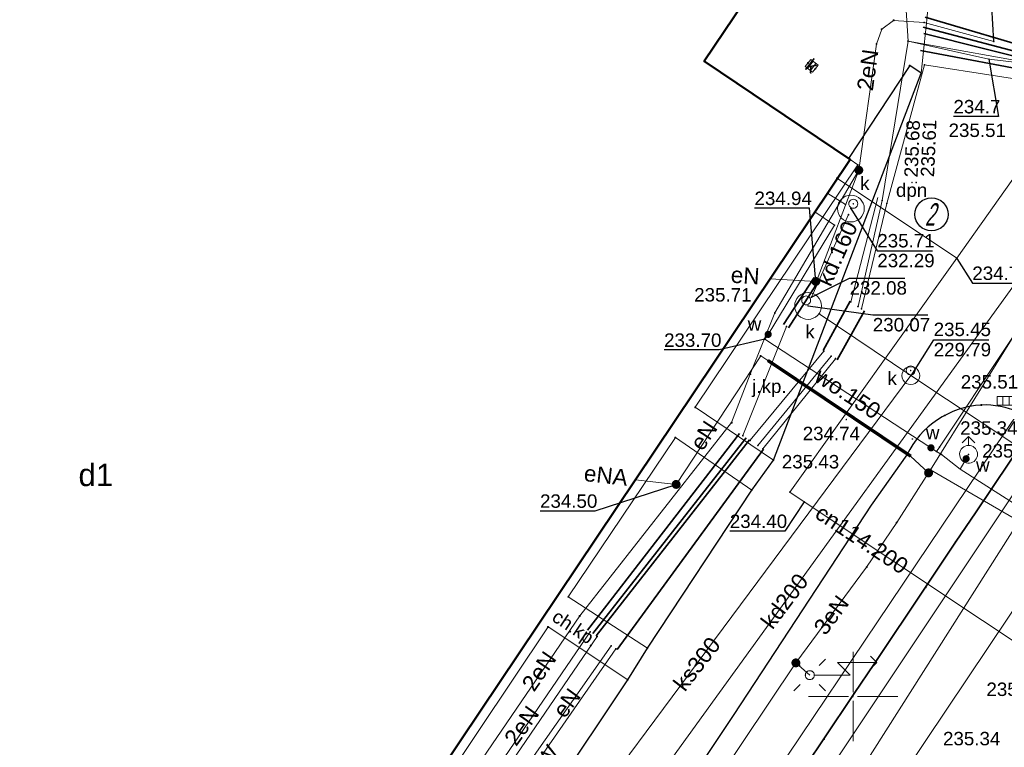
# Model space of a CAD drawing. Header units: metres. Extents: x 6603648 to 6604252, y 5739748 to 5740166.
# Tile 52 of 98: x 6603753 to 6603808, y 5740047 to 5740088. Entities that reach past the tile are written whole.
import ezdxf
from ezdxf.enums import TextEntityAlignment as Align

# ---------------------------------------------------------------- set-up
doc = ezdxf.new("R2010")
doc.units = ezdxf.units.M
doc.header["$PDSIZE"] = 0.75
doc.linetypes.add('ARK_LIN', pattern=[50, 50, 0])
doc.layers.get('0').update_dxf_attribs({"color": 252, "linetype": 'CONTINUOUS'})
for name, color, linetype, lineweight in [('GESBZO', 252, 'CONTINUOUS', 50), ('GESBZO_O', 252, 'CONTINUOUS', 50), ('GSLKOU', 252, 'CONTINUOUS', 18), ('GSLKRW', 252, 'CONTINUOUS', 25), ('GSLTTR', 252, 'CONTINUOUS', 35), ('GSPPRB', 252, 'CONTINUOUS', 18), ('GSPWPS', 252, 'CONTINUOUS', 13), ('GSPWPS_O', 252, 'CONTINUOUS', 13), ('GSSKOA', 252, 'CONTINUOUS', 18), ('GSSKOA_O', 252, 'CONTINUOUS', 18), ('GSSKOD', 252, 'CONTINUOUS', 18), ('GSSKOD_O', 252, 'CONTINUOUS', 18), ('GULCNP', 252, 'CONTINUOUS', 18), ('GULCNP_O', 252, 'CONTINUOUS', 18), ('GULENN', 252, 'CONTINUOUS', 18), ('GULENN_O', 252, 'CONTINUOUS', 18), ('GULEOR', 252, 'CONTINUOUS', 35), ('GULEWN', 252, 'CONTINUOUS', 18), ('GULEWN_O', 252, 'CONTINUOUS', 18), ('GULIPR', 252, 'CONTINUOUS', 18), ('GULKDK', 252, 'CONTINUOUS', 18), ('GULKDK_O', 252, 'CONTINUOUS', 18), ('GULKDP', 252, 'CONTINUOUS', 18), ('GULKDP_O', 252, 'CONTINUOUS', 18), ('GULKSP', 252, 'CONTINUOUS', 18), ('GULKSP_O', 252, 'CONTINUOUS', 18), ('GULWOP', 252, 'CONTINUOUS', 18), ('GULWOP_O', 252, 'CONTINUOUS', 18), ('GUPENP_O', 252, 'CONTINUOUS', 18), ('GUPISL', 252, 'CONTINUOUS', 18), ('GUPKKS', 252, 'CONTINUOUS', 18), ('GUPKSD', 252, 'CONTINUOUS', 18), ('GUPKWZ', 252, 'CONTINUOUS', 18), ('GUPKWZ_O', 252, 'CONTINUOUS', 18), ('GUPWDT', 252, 'CONTINUOUS', 18), ('GUSIKP', 252, 'CONTINUOUS', 18), ('PKT_ARK', 252, 'ARK_LIN', 18)]:
    doc.layers.add(name, color=color, linetype=linetype, lineweight=lineweight)
for name, color, linetype in [('GUPCSH', 252, 'CONTINUOUS'), ('GUPCSH_O', 252, 'CONTINUOUS'), ('GUPESH', 252, 'CONTINUOUS'), ('GUPESH_O', 252, 'CONTINUOUS'), ('GUPEUI', 252, 'CONTINUOUS'), ('GUPISH', 252, 'CONTINUOUS'), ('GUPISH_O', 252, 'CONTINUOUS'), ('GUPKSH', 252, 'CONTINUOUS'), ('GUPKSH_O', 252, 'CONTINUOUS'), ('GUPWSH', 252, 'CONTINUOUS'), ('GUPWSH_O', 252, 'CONTINUOUS'), ('GUPWZA', 252, 'CONTINUOUS'), ('GUPWZA_O', 252, 'CONTINUOUS')]:
    doc.layers.add(name, color=color, linetype=linetype)
doc.styles.add('Arial', font='arial.ttf')
doc.styles.add('GEOS_050', font='GEOS_050', dxfattribs={"oblique": 15, "height": 2.5})

# ---------------------------------------------------------------- blocks, each defined once
blk = doc.blocks.new('GSPPRB0')
blk.add_lwpolyline([(-0.007955, 0.0225), (0.007955, 0.0225), (0.0225, 0.007955), (0.0225, -0.007955), (0.007955, -0.0225), (-0.007955, -0.0225), (-0.0225, -0.007955), (-0.0225, 0.007955)], close=True)
blk = doc.blocks.new('GUPISL1_5')
for points in [[(0.25, 0), (2.25, 0), (1.55, 0.7), (3.75, 0.7)], [(3.396745, 1.05234), (3.75, 0.7), (3.396745, 0.34766)]]:
    blk.add_lwpolyline(points)
blk.add_lwpolyline([(0.25, 0), (0.241481, -0.064705), (0.216506, -0.125), (0.176777, -0.176777), (0.125, -0.216506), (0.064705, -0.241481), (0, -0.25), (-0.064705, -0.241481), (-0.125, -0.216506), (-0.176777, -0.176777), (-0.216506, -0.125), (-0.241481, -0.064705), (-0.25, 0), (-0.241481, 0.064705), (-0.216506, 0.125), (-0.176777, 0.176777), (-0.125, 0.216506), (-0.064705, 0.241481), (0, 0.25), (0.064705, 0.241481), (0.125, 0.216506), (0.176777, 0.176777), (0.216506, 0.125), (0.241481, 0.064705)], close=True)
blk = doc.blocks.new('GUPISL1_4')
blk.add_lwpolyline([(0.25, 0), (0.241481, -0.064705), (0.216506, -0.125), (0.176777, -0.176777), (0.125, -0.216506), (0.064705, -0.241481), (0, -0.25), (-0.064705, -0.241481), (-0.125, -0.216506), (-0.176777, -0.176777), (-0.216506, -0.125), (-0.241481, -0.064705), (-0.25, 0), (-0.241481, 0.064705), (-0.216506, 0.125), (-0.176777, 0.176777), (-0.125, 0.216506), (-0.064705, 0.241481), (0, 0.25), (0.064705, 0.241481), (0.125, 0.216506), (0.176777, 0.176777), (0.216506, 0.125), (0.241481, 0.064705)], close=True)
blk = doc.blocks.new('GUPISL1_10')
for points in [[(-0.883883, 0.883883), (-0.53033, 0.53033)], [(0.883883, 0.883883), (0.53033, 0.53033)], [(-0.883883, -0.883883), (-0.53033, -0.53033)], [(0.883883, -0.883883), (0.53033, -0.53033)]]:
    blk.add_lwpolyline(points)
blk.add_lwpolyline([(0.25, 0), (0.234922, -0.085505), (0.19151, -0.160697), (0.125, -0.216507), (0.064705, -0.241482), (0, -0.25), (-0.064705, -0.241482), (-0.125, -0.216507), (-0.183262, -0.170042), (-0.225242, -0.10847), (-0.247207, -0.03726), (-0.247207, 0.03726), (-0.225242, 0.10847), (-0.183262, 0.170042), (-0.125, 0.216507), (-0.05563, 0.243732), (0.018682, 0.2493), (0.091335, 0.232718), (0.155872, 0.195458), (0.20656, 0.14083), (0.238893, 0.07369)], close=True)
blk = doc.blocks.new('GUPESH1')
blk.add_hatch(color=256).paths.add_polyline_path([(0, 0.045), (-0.011647, 0.043467), (-0.0225, 0.038971), (-0.03182, 0.03182), (-0.038971, 0.0225), (-0.043467, 0.011647), (-0.045, 0), (-0.043467, -0.011647), (-0.038971, -0.0225), (-0.03182, -0.03182), (-0.0225, -0.038971), (-0.011647, -0.043467), (0, -0.045), (0.011647, -0.043467), (0.0225, -0.038971), (0.03182, -0.03182), (0.038971, -0.0225), (0.043467, -0.011647), (0.045, 0), (0.043467, 0.011647), (0.038971, 0.0225), (0.03182, 0.03182), (0.0225, 0.038971), (0.011647, 0.043467)])
blk = doc.blocks.new('GUPEUI1')
blk.add_hatch(color=256).paths.add_polyline_path([(0, 0.25), (-0.064705, 0.241481), (-0.125, 0.216506), (-0.176777, 0.176777), (-0.216506, 0.125), (-0.241481, 0.064705), (-0.25, 0), (-0.241481, -0.064705), (-0.216506, -0.125), (-0.176777, -0.176777), (-0.125, -0.216506), (-0.064705, -0.241481), (0, -0.25), (0.064705, -0.241481), (0.125, -0.216506), (0.176777, -0.176777), (0.216506, -0.125), (0.241481, -0.064705), (0.25, 0), (0.241481, 0.064705), (0.216506, 0.125), (0.176777, 0.176777), (0.125, 0.216506), (0.064705, 0.241481)])
blk = doc.blocks.new('GUPKWZ1_1')
blk.add_lwpolyline([(0.25, 0), (0.241481, -0.064705), (0.216506, -0.125), (0.176777, -0.176777), (0.125, -0.216506), (0.064705, -0.241481), (0, -0.25), (-0.064705, -0.241481), (-0.125, -0.216506), (-0.176777, -0.176777), (-0.216506, -0.125), (-0.241481, -0.064705), (-0.25, 0), (-0.241481, 0.064705), (-0.216506, 0.125), (-0.176777, 0.176777), (-0.125, 0.216506), (-0.064705, 0.241481), (0, 0.25), (0.064705, 0.241481), (0.125, 0.216506), (0.176777, 0.176777), (0.216506, 0.125), (0.241481, 0.064705)], close=True)
blk = doc.blocks.new('GUPKKS1')
blk.add_lwpolyline([(0.5, -0.25), (-0.5, -0.25), (-0.5, 0.25), (0.5, 0.25)], close=True)
for points in [[(-0.175, -0.25), (-0.175, 0.25)], [(0.175, -0.25), (0.175, 0.25)]]:
    blk.add_lwpolyline(points)
blk = doc.blocks.new('GUPKSD1_1')
blk.add_lwpolyline([(0.5, 0), (0.482963, -0.12941), (0.433013, -0.25), (0.353553, -0.353553), (0.25, -0.433013), (0.12941, -0.482963), (0, -0.5), (-0.12941, -0.482963), (-0.25, -0.433013), (-0.353553, -0.353553), (-0.433013, -0.25), (-0.482963, -0.12941), (-0.5, 0), (-0.482963, 0.12941), (-0.433013, 0.25), (-0.353553, 0.353553), (-0.25, 0.433013), (-0.12941, 0.482963), (0, 0.5), (0.12941, 0.482963), (0.25, 0.433013), (0.353553, 0.353553), (0.433013, 0.25), (0.482963, 0.12941)], close=True)
blk = doc.blocks.new('GUPWDT1')
blk.add_lwpolyline([(0.5, 0), (0.492404, -0.086824), (0.469846, -0.17101), (0.433013, -0.25), (0.383022, -0.321394), (0.321394, -0.383022), (0.25, -0.433013), (0.17101, -0.469846), (0.086824, -0.492404), (0, -0.5), (-0.086824, -0.492404), (-0.17101, -0.469846), (-0.25, -0.433013), (-0.32743, -0.377875), (-0.393027, -0.309079), (-0.444418, -0.229113), (-0.479746, -0.140866), (-0.497736, -0.047528), (-0.497736, 0.047528), (-0.479746, 0.140866), (-0.444418, 0.229113), (-0.393027, 0.309079), (-0.32743, 0.377875), (-0.25, 0.433013), (-0.163534, 0.4725), (-0.071157, 0.494911), (0.023791, 0.499434), (0.117879, 0.485906), (0.207708, 0.454816), (0.290028, 0.407288), (0.361867, 0.34504), (0.420627, 0.27032), (0.464184, 0.185831), (0.490964, 0.094626)], close=True)
for points in [[(0.5, 0), (1, 0)], [(0.646447, 0.353553), (1, 0), (0.646447, -0.353553)]]:
    blk.add_lwpolyline(points)
blk = doc.blocks.new('GUPWSH1')
blk.add_hatch(color=256).paths.add_polyline_path([(0, 0.045), (-0.011647, 0.043467), (-0.0225, 0.038971), (-0.03182, 0.03182), (-0.038971, 0.0225), (-0.043467, 0.011647), (-0.045, 0), (-0.043467, -0.011647), (-0.038971, -0.0225), (-0.03182, -0.03182), (-0.0225, -0.038971), (-0.011647, -0.043467), (0, -0.045), (0.011647, -0.043467), (0.0225, -0.038971), (0.03182, -0.03182), (0.038971, -0.0225), (0.043467, -0.011647), (0.045, 0), (0.043467, 0.011647), (0.038971, 0.0225), (0.03182, 0.03182), (0.0225, 0.038971), (0.011647, 0.043467)])
blk = doc.blocks.new('GUPKSH1')
blk.add_hatch(color=256).paths.add_polyline_path([(0, 0.045), (-0.011647, 0.043467), (-0.0225, 0.038971), (-0.03182, 0.03182), (-0.038971, 0.0225), (-0.043467, 0.011647), (-0.045, 0), (-0.043467, -0.011647), (-0.038971, -0.0225), (-0.03182, -0.03182), (-0.0225, -0.038971), (-0.011647, -0.043467), (0, -0.045), (0.011647, -0.043467), (0.0225, -0.038971), (0.03182, -0.03182), (0.038971, -0.0225), (0.043467, -0.011647), (0.045, 0), (0.043467, 0.011647), (0.038971, 0.0225), (0.03182, 0.03182), (0.0225, 0.038971), (0.011647, 0.043467)])
blk = doc.blocks.new('GUPWZA1')
blk.add_hatch(color=256).paths.add_polyline_path([(0, 0.2), (-0.051764, 0.193185), (-0.1, 0.173205), (-0.141421, 0.141421), (-0.173205, 0.1), (-0.193185, 0.051764), (-0.2, 0), (-0.193185, -0.051764), (-0.173205, -0.1), (-0.141421, -0.141421), (-0.1, -0.173205), (-0.051764, -0.193185), (0, -0.2), (0.051764, -0.193185), (0.1, -0.173205), (0.141421, -0.141421), (0.173205, -0.1), (0.193185, -0.051764), (0.2, 0), (0.193185, 0.051764), (0.173205, 0.1), (0.141421, 0.141421), (0.1, 0.173205), (0.051764, 0.193185)])
blk = doc.blocks.new('GUPISH1')
blk.add_hatch(color=256).paths.add_polyline_path([(0, 0.045), (-0.011647, 0.043467), (-0.0225, 0.038971), (-0.03182, 0.03182), (-0.038971, 0.0225), (-0.043467, 0.011647), (-0.045, 0), (-0.043467, -0.011647), (-0.038971, -0.0225), (-0.03182, -0.03182), (-0.0225, -0.038971), (-0.011647, -0.043467), (0, -0.045), (0.011647, -0.043467), (0.0225, -0.038971), (0.03182, -0.03182), (0.038971, -0.0225), (0.043467, -0.011647), (0.045, 0), (0.043467, 0.011647), (0.038971, 0.0225), (0.03182, 0.03182), (0.0225, 0.038971), (0.011647, 0.043467)])
blk = doc.blocks.new('GUPCSH1')
blk.add_hatch(color=256).paths.add_polyline_path([(0, 0.045), (-0.011647, 0.043467), (-0.0225, 0.038971), (-0.03182, 0.03182), (-0.038971, 0.0225), (-0.043467, 0.011647), (-0.045, 0), (-0.043467, -0.011647), (-0.038971, -0.0225), (-0.03182, -0.03182), (-0.0225, -0.038971), (-0.011647, -0.043467), (0, -0.045), (0.011647, -0.043467), (0.0225, -0.038971), (0.03182, -0.03182), (0.038971, -0.0225), (0.043467, -0.011647), (0.045, 0), (0.043467, 0.011647), (0.038971, 0.0225), (0.03182, 0.03182), (0.0225, 0.038971), (0.011647, 0.043467)])
blk = doc.blocks.new('GSPWPS1')
blk.add_hatch(color=256).paths.add_polyline_path([(0, 0.045), (-0.011647, 0.043467), (-0.0225, 0.038971), (-0.03182, 0.03182), (-0.038971, 0.0225), (-0.043467, 0.011647), (-0.045, 0), (-0.043467, -0.011647), (-0.038971, -0.0225), (-0.03182, -0.03182), (-0.0225, -0.038971), (-0.011647, -0.043467), (0, -0.045), (0.011647, -0.043467), (0.0225, -0.038971), (0.03182, -0.03182), (0.038971, -0.0225), (0.043467, -0.011647), (0.045, 0), (0.043467, 0.011647), (0.038971, 0.0225), (0.03182, 0.03182), (0.0225, 0.038971), (0.011647, 0.043467)])
blk = doc.blocks.new('GULKDK2')
blk.add_lwpolyline([(0, 0.25), (0, -0.25)])
blk = doc.blocks.new('GULKDK1')
blk.add_lwpolyline([(0, 0.25), (0, -0.25)])
blk = doc.blocks.new('ASS_SYM', base_point=(826.5, 303.25))
at = {"layer": 'PKT_ARK'}
for p, q in [((826.5, 303.5), (826.5, 305.75)), ((826.25, 303.25), (824, 303.25)), ((826.75, 303.25), (829, 303.25)), ((826.5, 303), (826.5, 300.75))]:
    blk.add_line(p, q, dxfattribs=at)
blk.add_point((826.5, 303.25), dxfattribs=at)
blk.add_point((826.5, 303.25), dxfattribs=at)

msp = doc.modelspace()

# ---------------------------------------------------------------- linework, layer by layer
msp.add_circle((6603804.379, 5740076.93), 0.928)
at = {"layer": 'GESBZO'}
msp.add_lwpolyline([(6603761.366, 5740113.074), (6603795.022, 5740090.472), (6603791.683, 5740085.493), (6603799.835, 5740079.991), (6603757.379, 5740016.708), (6603715.538, 5740044.785)], close=True, dxfattribs=at)
at = {"layer": 'GSLKOU'}
for points in [[(6603809.243, 5740065.882), (6603754.818, 5739984.99)], [(6603811.237, 5740064.731), (6603757.034, 5739983.47)]]:
    msp.add_lwpolyline(points, dxfattribs=at)
at = {"layer": 'GSLKRW'}
for points in [[(6603803.8, 5740084.82), (6603803.16, 5740085.24), (6603799.742, 5740080.054)], [(6603753.371, 5740000.151), (6603765.668, 5740018.361), (6603766.655, 5740019.953), (6603778.475, 5740037.568), (6603779.066, 5740038.432), (6603787.402, 5740050.94), (6603788.507, 5740052.702), (6603794.339, 5740061.531), (6603795.553, 5740063.198), (6603803.8, 5740084.82)]]:
    msp.add_lwpolyline(points, dxfattribs=at)
msp.add_lwpolyline([(6603809.243, 5740065.882, 0.116601), (6603807.165, 5740066.28, 0.272106), (6603803.01, 5740063.496), (6603801.016, 5740060.696), (6603793.328, 5740048.989), (6603771.753, 5740016.61), (6603767.45, 5740010.203), (6603754.319, 5739990.676, 0.390296), (6603754.818, 5739984.99)], format="xyb", dxfattribs=at)
at = {"layer": 'GSLTTR'}
msp.add_lwpolyline([(6603809.69, 5740064.5), (6603806.88, 5740060.32), (6603805.72, 5740058.63), (6603804.05, 5740056.1), (6603801.2, 5740051.85), (6603800.05, 5740050.17), (6603798.37, 5740047.63), (6603795.52, 5740043.39)], dxfattribs=at)
at = {"layer": 'GSSKOA'}
msp.add_lwpolyline([(6603803.8, 5740084.82), (6603803.16, 5740085.24), (6603799.742, 5740080.054), (6603791.683, 5740085.493), (6603795.022, 5740090.472), (6603761.366, 5740113.074), (6603767.16, 5740121.58), (6603769.2, 5740120.24), (6603770.58, 5740119.31), (6603772.39, 5740118.11), (6603775.56, 5740115.96), (6603778, 5740114.35), (6603781.85, 5740111.72), (6603784.24, 5740110.16), (6603788.19, 5740107.47), (6603790.63, 5740105.87), (6603794.75, 5740103.06), (6603797.19, 5740101.47), (6603801.4, 5740098.6), (6603803.01, 5740099.18), (6603804.27, 5740101.79), (6603804.53, 5740101.67, -0.037289)], format="xyb", close=True, dxfattribs=at)
msp.add_lwpolyline([(6603799.835, 5740079.991), (6603800.26, 5740079.699), (6603791.176, 5740066.154), (6603795.553, 5740063.198), (6603803.8, 5740084.82), (6603803.16, 5740085.24), (6603799.742, 5740080.054)], close=True, dxfattribs=at)
at = {"layer": 'GSSKOD'}
msp.add_lwpolyline([(6603770.778, 5740036.68), (6603771.22, 5740036.354), (6603782.951, 5740053.885), (6603787.402, 5740050.94), (6603788.507, 5740052.702), (6603784.086, 5740055.567), (6603790.066, 5740064.469), (6603794.339, 5740061.531), (6603795.553, 5740063.198), (6603791.176, 5740066.154), (6603800.26, 5740079.699), (6603799.835, 5740079.991)], close=True, dxfattribs=at)
at = {"layer": 'GULCNP'}
for points in [[(6603823.96, 5740123.353), (6603823.805, 5740120.252), (6603825.79, 5740120.182), (6603825.634, 5740117.49), (6603825.216, 5740110.493), (6603825.054, 5740107.861), (6603827.955, 5740105.758), (6603805.789, 5740074.476)], [(6603805.789, 5740074.476), (6603799.125, 5740078.933)], [(6603805.789, 5740074.476), (6603796.472, 5740061.415), (6603797.26, 5740060.867)], [(6603812.191, 5740050.958), (6603797.26, 5740060.867)]]:
    msp.add_lwpolyline(points, dxfattribs=at)
at = {"layer": 'GULENN'}
for points in [[(6603799.742, 5740091.786), (6603801.76, 5740091.59), (6603802.24, 5740092.02), (6603802.831, 5740090.348), (6603803.067, 5740086.602), (6603810.766, 5740085.216), (6603811.044, 5740080.851), (6603813.297, 5740078.195), (6603814.573, 5740076.45), (6603814.83, 5740076.951)], [(6603807.86, 5740086.58), (6603803.966, 5740087.65), (6603802.263, 5740087.766), (6603801.596, 5740087.271), (6603801.307, 5740086.441), (6603800.318, 5740079.397)], [(6603800.273, 5740071.783), (6603801.625, 5740077.701), (6603803.067, 5740086.602), (6603807.591, 5740085.594), (6603810.766, 5740085.216), (6603814.42, 5740083.569)], [(6603800.318, 5740079.397), (6603795.622, 5740071.423), (6603794.255, 5740068.006), (6603793.21, 5740065.297), (6603784.722, 5740054.499), (6603777.097, 5740043.321), (6603767.733, 5740028.993), (6603763.288, 5740022.216), (6603757.981, 5740013.095)], [(6603800.318, 5740079.397), (6603797.982, 5740073.287)], [(6603814.24, 5740078.594), (6603804.327, 5740062.662)], [(6603799.868, 5740072.045), (6603801.381, 5740077.866)], [(6603795.369, 5740073.335), (6603797.914, 5740073.182)], [(6603793.836, 5740064.572), (6603796.275, 5740070.663)], [(6603795.242, 5740068.771), (6603794.837, 5740069.033), (6603790.11, 5740061.847)], [(6603794.242, 5740064.311), (6603798.363, 5740069.294)], [(6603794.677, 5740064.019), (6603798.778, 5740069.012)], [(6603804.217, 5740062.492), (6603803.211, 5740063.42)], [(6603804.217, 5740062.492), (6603802.435, 5740059.724), (6603800.755, 5740057.23), (6603796.801, 5740051.879)], [(6603804.217, 5740062.492), (6603804.327, 5740062.662), (6603815.641, 5740056.098)], [(6603790.11, 5740061.847), (6603787.837, 5740062.108)], [(6603768.076, 5740028.379), (6603785.304, 5740053.609)], [(6603768.461, 5740028.127), (6603785.689, 5740053.357)], [(6603768.917, 5740027.822), (6603786.48, 5740052.833)], [(6603796.801, 5740051.879), (6603779, 5740025.287), (6603780.328, 5740025.437), (6603779, 5740025.287), (6603768.546, 5740009.905)], [(6603796.801, 5740051.879), (6603797.579, 5740051.194)]]:
    msp.add_lwpolyline(points, dxfattribs=at)
at = {"layer": 'GULEOR'}
for points in [[(6603804.031, 5740087.936), (6603810.711, 5740085.975)], [(6603810.568, 5740085.642), (6603803.921, 5740087.387)], [(6603810.613, 5740085.363), (6603803.948, 5740087.03)], [(6603803.767, 5740086.086), (6603810.483, 5740084.822)], [(6603797.83, 5740073.394), (6603796.112, 5740070.779)], [(6603796.386, 5740070.595), (6603798.084, 5740073.229)], [(6603798.322, 5740069.323), (6603799.837, 5740072.074)], [(6603800.628, 5740071.55), (6603799.113, 5740068.799)], [(6603795.214, 5740068.73), (6603803.184, 5740063.379)], [(6603803.239, 5740063.462), (6603795.27, 5740068.813)], [(6603793.654, 5740064.689), (6603785.162, 5740053.706)], [(6603785.456, 5740053.512), (6603794.029, 5740064.446)], [(6603785.638, 5740053.396), (6603794.201, 5740064.33)], [(6603794.992, 5740063.815), (6603786.814, 5740052.619)]]:
    msp.add_lwpolyline(points, dxfattribs=at)
at = {"layer": 'GULEWN'}
for points in [[(6603800.466, 5740071.657), (6603801.878, 5740077.536), (6603803.983, 5740085.28), (6603812.155, 5740084.015), (6603814.325, 5740083.337)], [(6603794.951, 5740063.835), (6603799.011, 5740068.867)], [(6603769.313, 5740027.564), (6603786.743, 5740052.658)]]:
    msp.add_lwpolyline(points, dxfattribs=at)
at = {"layer": 'GULIPR'}
msp.add_lwpolyline([(6603968.619, 5740144.814), (6603975.25, 5740116.21), (6603975.36, 5740113.47), (6603975.12, 5740112.55), (6603973.98, 5740112.37), (6603950.48, 5740113.94), (6603946.84, 5740115.52), (6603849.45, 5740122.18), (6603848.6, 5740122), (6603848.27, 5740121.27), (6603845.59, 5740105.6), (6603845.42, 5740103.94), (6603844.83, 5740102.79), (6603829.34, 5740084.41), (6603811.06, 5740057.99), (6603764.25, 5739988.16), (6603763.98, 5739987.31), (6603764.04, 5739986.41), (6603764.26, 5739984.35), (6603764.21, 5739983.52), (6603763.9, 5739982.8), (6603750.78, 5739962.8)], dxfattribs=at)
at = {"layer": 'GULKDK'}
for points in [[(6603798.044, 5740085.257), (6603797.634, 5740085.577)], [(6603797.736, 5740084.863), (6603797.326, 5740085.183)]]:
    msp.add_lwpolyline(points, dxfattribs=at)
at = {"layer": 'GULKDP'}
for points in [[(6603764.477, 5739907.103), (6603762.949, 5739907.983), (6603754.079, 5739913.346), (6603717.161, 5739937.74), (6603730.219, 5739957.456), (6603752.8, 5739993.086), (6603781.546, 5740035.03), (6603814.503, 5740080.605)], [(6603799.569, 5740077.475), (6603798.586, 5740078.095)], [(6603797.672, 5740072.305), (6603799.741, 5740076.915)]]:
    msp.add_lwpolyline(points, dxfattribs=at)
at = {"layer": 'GULKSP'}
for points in [[(6603803.221, 5740067.921), (6603798.111, 5740071.378)], [(6603748.516, 5739988.769), (6603772.737, 5740026.902), (6603803.221, 5740067.921)], [(6603975.031, 5740059.873), (6603949.017, 5740019.863), (6603925.818, 5739984.651), (6603917.322, 5739990.531), (6603912.316, 5739994.093), (6603899.365, 5740003.193), (6603888.891, 5740010.562), (6603858.459, 5740032.251), (6603842.116, 5740042.333), (6603837.272, 5740045.441), (6603827.271, 5740052.006), (6603822.993, 5740054.819), (6603803.221, 5740067.921)]]:
    msp.add_lwpolyline(points, dxfattribs=at)
at = {"layer": 'GULWOP'}
for points in [[(6603813.944, 5740120.047), (6603813.893, 5740119.805), (6603813.972, 5740117.528), (6603817.18, 5740100.404), (6603817.229, 5740100.163), (6603817.282, 5740099.884), (6603819.808, 5740086.418), (6603804.827, 5740063.928), (6603804.665, 5740063.685)], [(6603795.058, 5740069.968), (6603795.255, 5740070.226), (6603798.962, 5740076.324), (6603797.861, 5740077.072)], [(6603804.93, 5740063.515), (6603804.665, 5740063.685), (6603804.35, 5740063.89), (6603795.058, 5740069.968)], [(6603804.93, 5740063.515), (6603805.98, 5740062.689), (6603809.624, 5740060.378)], [(6603805.98, 5740062.689), (6603806.315, 5740063.282), (6603806.45, 5740063.525)], [(6603809.624, 5740060.378), (6603784.117, 5740020.202), (6603782.444, 5740017.547), (6603756.892, 5739979.065), (6603756.933, 5739977.506), (6603756.52, 5739976.667)]]:
    msp.add_lwpolyline(points, dxfattribs=at)
at = {"layer": 'GUPCSH_O', "flags": 128}
for points in [[(6603805.788, 5740074.465), (6603806.661, 5740073.093), (6603809.741, 5740073.093)], [(6603797.26, 5740060.867), (6603796.19, 5740059.241), (6603793.11, 5740059.241)]]:
    msp.add_lwpolyline(points, dxfattribs=at)
at = {"layer": 'GUPESH_O', "flags": 128}
for points in [[(6603807.86, 5740086.58), (6603807.746, 5740088.516), (6603805.226, 5740088.516)], [(6603807.591, 5740085.594), (6603808.125, 5740082.397), (6603805.605, 5740082.397)], [(6603797.914, 5740073.182), (6603797.57, 5740077.278), (6603794.49, 5740077.278)], [(6603785.584, 5740060.367), (6603790.11, 5740061.847)], [(6603782.504, 5740060.367), (6603782.504, 5740060.367), (6603785.584, 5740060.367)]]:
    msp.add_lwpolyline(points, dxfattribs=at)
at = {"layer": 'GUPKSH_O', "flags": 128}
for points in [[(6603799.873, 5740077.254), (6603801.352, 5740074.898), (6603804.432, 5740074.898)], [(6603797.672, 5740072.305), (6603799.803, 5740073.369), (6603802.883, 5740073.369)], [(6603797.484, 5740071.816), (6603801.1, 5740071.315), (6603804.18, 5740071.315)], [(6603803.244, 5740067.92), (6603804.504, 5740069.923), (6603807.584, 5740069.923)]]:
    msp.add_lwpolyline(points, dxfattribs=at)
at = {"layer": 'GUPWSH_O', "flags": 128}
msp.add_lwpolyline([(6603795.058, 5740069.968), (6603792.517, 5740069.358), (6603789.437, 5740069.358)], dxfattribs=at)
at = {"layer": 'GUSIKP'}
for points in [[(6603799.873, 5740076.504, -1), (6603799.873, 5740078.004, -1)], [(6603797.484, 5740071.066, -1), (6603797.484, 5740072.566, -1)]]:
    msp.add_lwpolyline(points, format="xyb", close=True, dxfattribs=at)

# ---------------------------------------------------------------- block references
at = {"layer": 'GSPPRB', "rotation": 90}
for p in [(6603802.263, 5740087.766), (6603803.966, 5740087.65), (6603801.596, 5740087.271), (6603803.067, 5740086.602), (6603801.307, 5740086.441), (6603791.683, 5740085.493), (6603797.48, 5740085.38), (6603797.89, 5740085.06), (6603803.16, 5740085.24), (6603803.983, 5740085.28), (6603803.8, 5740084.82), (6603799.742, 5740080.054), (6603799.835, 5740079.991), (6603800.26, 5740079.699), (6603799.569, 5740077.475), (6603801.625, 5740077.701), (6603801.878, 5740077.536), (6603799.741, 5740076.915), (6603798.962, 5740076.324), (6603805.789, 5740074.476), (6603797.982, 5740073.287), (6603797.672, 5740072.305), (6603799.868, 5740072.045), (6603800.273, 5740071.783), (6603800.466, 5740071.657), (6603795.622, 5740071.423), (6603798.111, 5740071.378), (6603796.275, 5740070.663), (6603795.058, 5740069.968), (6603794.837, 5740069.033), (6603798.363, 5740069.294), (6603798.778, 5740069.012), (6603795.242, 5740068.771), (6603799.011, 5740068.867), (6603794.255, 5740068.006), (6603791.176, 5740066.154), (6603807.165, 5740066.28), (6603805.116, 5740065.699), (6603793.21, 5740065.297), (6603793.836, 5740064.572), (6603790.066, 5740064.469), (6603794.242, 5740064.311), (6603794.677, 5740064.019), (6603794.951, 5740063.835), (6603803.01, 5740063.496), (6603803.211, 5740063.42), (6603804.665, 5740063.685), (6603804.827, 5740063.928), (6603804.93, 5740063.515), (6603795.553, 5740063.198), (6603804.327, 5740062.662), (6603794.339, 5740061.531), (6603796.472, 5740061.415), (6603797.26, 5740060.867), (6603806.88, 5740060.32), (6603802.435, 5740059.724), (6603805.72, 5740058.63), (6603800.755, 5740057.23), (6603804.05, 5740056.1), (6603784.086, 5740055.567), (6603784.722, 5740054.499), (6603782.951, 5740053.885), (6603785.304, 5740053.609), (6603785.689, 5740053.357), (6603786.48, 5740052.833), (6603786.743, 5740052.658), (6603788.507, 5740052.702), (6603801.2, 5740051.85), (6603787.402, 5740050.94), (6603800.05, 5740050.17), (6603798.37, 5740047.63)]:
    msp.add_blockref('GSPPRB0', p, dxfattribs=at)
at = {"layer": 'GSPWPS', "rotation": 90}
for p in [(6603803.8, 5740084.82), (6603803.29, 5740078.707), (6603803.525, 5740078.711), (6603795.553, 5740063.198)]:
    msp.add_blockref('GSPWPS1', p, dxfattribs=at)
at = {"layer": 'GULKDK', "rotation": 142.0283961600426}
for name, p in [('GULKDK1', (6603797.48, 5740085.38)), ('GULKDK2', (6603797.606, 5740085.282)), ('GULKDK2', (6603797.606, 5740085.282)), ('GULKDK2', (6603797.764, 5740085.158)), ('GULKDK2', (6603797.764, 5740085.158)), ('GULKDK1', (6603797.89, 5740085.06))]:
    msp.add_blockref(name, p, dxfattribs=at)
at = {"layer": 'GUPCSH', "rotation": 90}
for p in [(6603799.09, 5740078.96), (6603805.789, 5740074.476), (6603797.26, 5740060.867)]:
    msp.add_blockref('GUPCSH1', p, dxfattribs=at)
at = {"layer": 'GUPESH', "rotation": 90}
for p in [(6603803.067, 5740086.602), (6603807.86, 5740086.58), (6603807.591, 5740085.594), (6603800.318, 5740079.397), (6603801.625, 5740077.701), (6603801.878, 5740077.536), (6603797.914, 5740073.182), (6603794.837, 5740069.033), (6603804.327, 5740062.662), (6603790.11, 5740061.847)]:
    msp.add_blockref('GUPESH1', p, dxfattribs=at)
at = {"layer": 'GUPEUI', "rotation": 90}
for p in [(6603800.318, 5740079.397), (6603797.914, 5740073.182), (6603804.217, 5740062.492), (6603790.11, 5740061.847), (6603796.801, 5740051.879)]:
    msp.add_blockref('GUPEUI1', p, dxfattribs=at)
at = {"layer": 'GUPISH', "rotation": 90}
msp.add_blockref('GUPISH1', (6603799.62, 5740065.47), dxfattribs=at)
at = {"layer": 'GUPISL'}
for name, rotation in [('GUPISL1_10', 90), ('GUPISL1_5', 359.9999974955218), ('GUPISL1_4', 90)]:
    msp.add_blockref(name, (6603797.579, 5740051.194), dxfattribs=dict(at, rotation=rotation))
at = {"layer": 'GUPKKS', "rotation": 359.9999974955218}
msp.add_blockref('GUPKKS1', (6603808.543, 5740066.514), dxfattribs=at)
at = {"layer": 'GUPKSD', "rotation": 90}
msp.add_blockref('GUPKSD1_1', (6603803.221, 5740067.921), dxfattribs=at)
at = {"layer": 'GUPKSH', "rotation": 90}
for p in [(6603799.569, 5740077.475), (6603799.873, 5740077.254), (6603800.01, 5740077.52), (6603797.672, 5740072.305), (6603797.376, 5740072.125), (6603797.484, 5740071.816), (6603803.215, 5740068.211), (6603803.221, 5740067.921)]:
    msp.add_blockref('GUPKSH1', p, dxfattribs=at)
at = {"layer": 'GUPKWZ', "rotation": 90}
for p in [(6603800.01, 5740077.52), (6603797.376, 5740072.125), (6603803.215, 5740068.211)]:
    msp.add_blockref('GUPKWZ1_1', p, dxfattribs=at)
at = {"layer": 'GUPWDT', "rotation": 90}
msp.add_blockref('GUPWDT1', (6603806.45, 5740063.525), dxfattribs=at)
at = {"layer": 'GUPWSH', "rotation": 90}
for p in [(6603795.058, 5740069.968), (6603803.312, 5740064.382), (6603804.665, 5740063.685), (6603806.45, 5740063.525), (6603806.315, 5740063.282)]:
    msp.add_blockref('GUPWSH1', p, dxfattribs=at)
at = {"layer": 'GUPWZA'}
for p, rotation in [((6603795.255, 5740070.226), 90), ((6603804.35, 5740063.89), 90), ((6603806.315, 5740063.282), 234.4426175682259)]:
    msp.add_blockref('GUPWZA1', p, dxfattribs=dict(at, rotation=rotation))
at = {"layer": 'PKT_ARK'}
msp.add_blockref('ASS_SYM', (6603800, 5740050), dxfattribs=at)

# ---------------------------------------------------------------- texts
at = {"style": 'GEOS_050', "oblique": 15, "width": 0.6}
msp.add_text('2', height=1.25, rotation=360, dxfattribs=at).set_placement((6603804.012, 5740076.3))
at = {"layer": 'GESBZO_O', "style": 'Arial'}
msp.add_text('d1', height=1.25, rotation=360, dxfattribs=at).set_placement((6603757.686, 5740061.754), align=Align.CENTER)
at = {"layer": 'GSPWPS_O', "style": 'Arial'}
for s, rotation, p in [('235.68', 87.5003, (6603803.6, 5740078.981)), ('235.61', 87.5003, (6603804.52, 5740079.002)), ('235.43', 360, (6603796.017, 5740062.74))]:
    msp.add_text(s, height=0.75, rotation=rotation, dxfattribs=at).set_placement(p)
at = {"layer": 'GSSKOA_O', "style": 'Arial'}
msp.add_text('j.kp.', height=0.75, rotation=360, dxfattribs=at).set_placement((6603795.323, 5740066.953), align=Align.CENTER)
at = {"layer": 'GSSKOD_O', "style": 'Arial'}
msp.add_text('ch.kp.', height=0.75, rotation=326.2083, dxfattribs=at).set_placement((6603784.27, 5740053.499), align=Align.CENTER)
at = {"layer": 'GULCNP_O', "style": 'Arial'}
msp.add_text('cn114.200', height=0.9, rotation=326.4294, dxfattribs=at).set_placement((6603800.239, 5740058.409), align=Align.CENTER)
at = {"layer": 'GULENN_O', "style": 'Arial'}
for s, rotation, p in [('2eN', 82.0097, (6603801.257, 5740084.934)), ('eN', 356.5546, (6603793.944, 5740073.067)), ('eN', 56.6635, (6603792.027, 5740064.332)), ('eNA', 353.4548, (6603786.135, 5740061.905)), ('3eN', 53.5374, (6603799.14, 5740054.287)), ('2eN', 55.6862, (6603782.819, 5740051.164)), ('eN', 53.7761, (6603784.358, 5740049.376)), ('2eN', 54.5255, (6603781.842, 5740048.114))]:
    msp.add_text(s, height=0.9, rotation=rotation, dxfattribs=at).set_placement(p, align=Align.CENTER)
at = {"layer": 'GULEWN_O', "style": 'Arial'}
msp.add_text('2eW', height=0.9, rotation=54.0678, dxfattribs=at).set_placement((6603782.882, 5740045.81), align=Align.CENTER)
at = {"layer": 'GULKDK_O', "style": 'Arial'}
msp.add_text('k', height=0.75, rotation=322.0284, dxfattribs=at).set_placement((6603797.454, 5740084.924), align=Align.CENTER)
at = {"layer": 'GULKDP_O', "style": 'Arial'}
for s, rotation, p in [('kd.160', 65.8291, (6603799.51, 5740074.559)), ('kd200', 52.9793, (6603796.525, 5740055.062))]:
    msp.add_text(s, height=0.9, rotation=rotation, dxfattribs=at).set_placement(p, align=Align.CENTER)
at = {"layer": 'GULKSP_O', "style": 'Arial'}
msp.add_text('ks300', height=0.9, rotation=52.2332, dxfattribs=at).set_placement((6603791.625, 5740051.548), align=Align.CENTER)
at = {"layer": 'GULWOP_O', "style": 'Arial'}
msp.add_text('wo.150', height=0.9, rotation=326.8109, dxfattribs=at).set_placement((6603799.458, 5740066.552), align=Align.CENTER)
at = {"layer": 'GUPCSH_O', "style": 'Arial'}
for s, p in [('234.75', (6603806.661, 5740073.265)), ('234.40', (6603793.11, 5740059.413)), ('235.59', (6603807.448, 5740050.03))]:
    msp.add_text(s, height=0.75, rotation=360, dxfattribs=at).set_placement(p)
at = {"layer": 'GUPENP_O', "style": 'Arial'}
msp.add_text('dpn', height=0.75, rotation=360, dxfattribs=at).set_placement((6603804.141, 5740077.907), align=Align.RIGHT)
at = {"layer": 'GUPESH_O', "style": 'Arial'}
for s, p in [('234.7', (6603805.605, 5740082.569)), ('234.94', (6603794.49, 5740077.45)), ('234.50', (6603782.504, 5740060.54))]:
    msp.add_text(s, height=0.75, rotation=360, dxfattribs=at).set_placement(p)
at = {"layer": 'GUPISH_O', "style": 'Arial'}
msp.add_text('234.74', height=0.75, rotation=360, dxfattribs=at).set_placement((6603797.182, 5740064.314))
at = {"layer": 'GUPKSH_O', "style": 'Arial'}
for s, p in [('235.51', (6603805.334, 5740081.251)), ('235.71', (6603801.351, 5740075.083)), ('232.29', (6603801.352, 5740073.976)), ('235.71', (6603791.119, 5740072.062)), ('232.08', (6603799.803, 5740072.446)), ('230.07', (6603801.1, 5740070.392)), ('235.45', (6603804.5, 5740070.13)), ('229.79', (6603804.504, 5740069.001)), ('235.51', (6603806.015, 5740067.199)), ('235.34', (6603805.023, 5740047.276))]:
    msp.add_text(s, height=0.75, rotation=360, dxfattribs=at).set_placement(p)
at = {"layer": 'GUPKWZ_O', "style": 'Arial'}
for p in [(6603800.918, 5740078.286), (6603797.851, 5740070.001), (6603802.447, 5740067.397)]:
    msp.add_text('k', height=0.75, rotation=360, dxfattribs=at).set_placement(p, align=Align.RIGHT)
at = {"layer": 'GUPWSH_O', "style": 'Arial'}
for s, p in [('233.70', (6603789.437, 5740069.53)), ('235.34', (6603805.981, 5740064.62)), ('235.36', (6603807.208, 5740063.345))]:
    msp.add_text(s, height=0.75, rotation=360, dxfattribs=at).set_placement(p)
at = {"layer": 'GUPWZA_O', "style": 'Arial'}
for p in [(6603794.868, 5740070.428), (6603804.825, 5740064.364), (6603807.625, 5740062.553)]:
    msp.add_text('w', height=0.75, rotation=360, dxfattribs=at).set_placement(p, align=Align.RIGHT)

doc.saveas('drawing.dxf')
